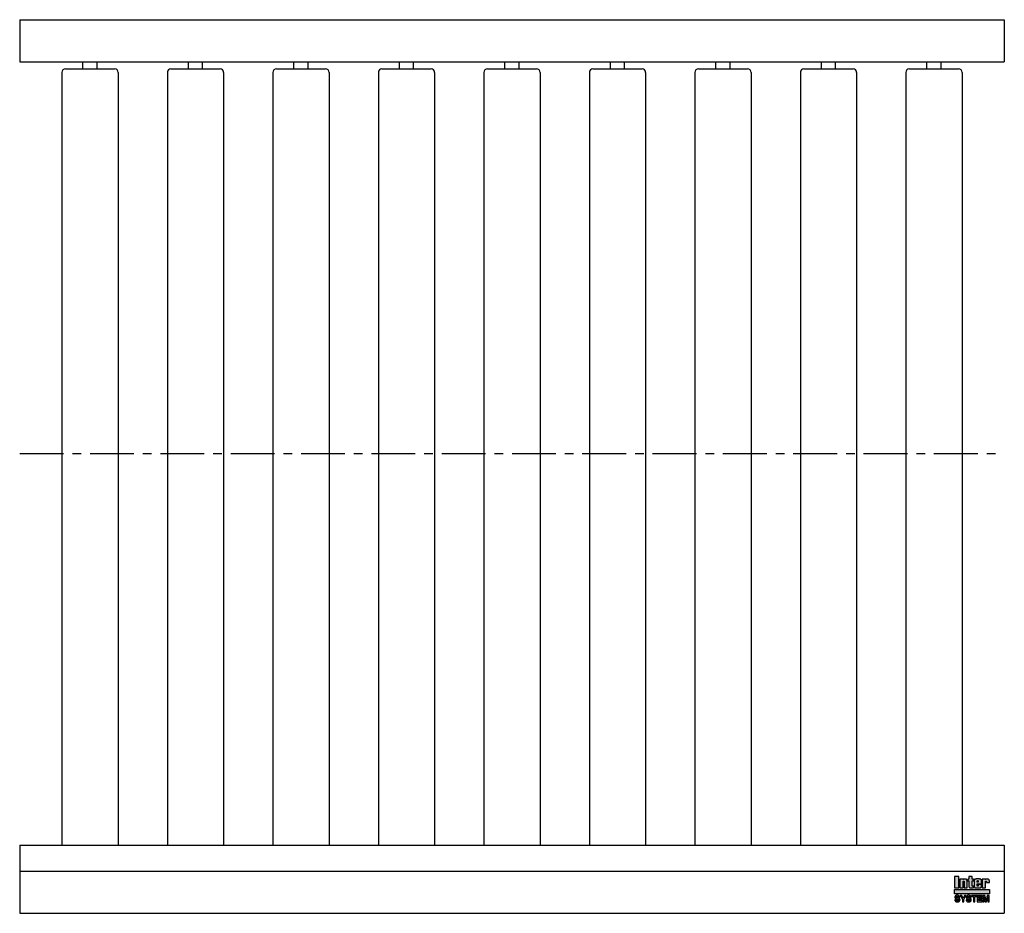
# Model space of a CAD drawing. Header units: millimetres. Extents: x 0 to 1400, y -654 to 617.
import ezdxf

# ---------------------------------------------------------------- set-up
doc = ezdxf.new("R2010")
doc.units = ezdxf.units.MM
doc.header["$LTSCALE"] = 50
doc.linetypes.add('CENTER', pattern=[2, 1.25, -0.25, 0.25, -0.25])
doc.layers.get('0').update_dxf_attribs({"linetype": 'CONTINUOUS', "lineweight": 50})
for name, color, linetype, lineweight in [('Centre Lines', 4, 'CENTER', 25), ('Frame', 1, 'CONTINUOUS', 25), ('Maxi', 31, 'CONTINUOUS', 25), ('Rollers', 7, 'CONTINUOUS', 25)]:
    doc.layers.add(name, color=color, linetype=linetype, lineweight=lineweight)

# ---------------------------------------------------------------- blocks, each defined once
blk = doc.blocks.new('A$C0E5145FE')
at = {"layer": 'Rollers'}
for p, q in [((5, 546.5), (75, 546.5)), ((30, 546.5), (30, 556.5)), ((50, 546.5), (50, 556.5)), ((0, 541.5), (0, -556.5)), ((80, 541.5), (80, -556.5))]:
    blk.add_line(p, q, dxfattribs=at)
for centre, start, end in [((5, 541.5), 90, 180), ((75, 541.5), 0, 90)]:
    blk.add_arc(centre, 5, start, end, dxfattribs=at)

msp = doc.modelspace()

# ---------------------------------------------------------------- hatches: boundary and pattern name
at = {"layer": 'Frame'}
h = msp.add_hatch(color=254, dxfattribs=at)
h.paths.add_polyline_path([(1373.3, -608.1), (1373.3, -608), (1373.4, -607.9), (1373.5, -607.8), (1373.6, -607.7), (1373.7, -607.6), (1373.9, -607.6), (1374, -607.6), (1374.2, -607.7), (1374.3, -607.8), (1374.4, -607.9), (1374.4, -608), (1374.5, -608.1), (1374.5, -608.4), (1374.5, -608.6), (1374.5, -609.8), (1378.9, -609.8), (1378.9, -608.4), (1378.9, -608), (1378.8, -607.5), (1378.8, -607.2), (1378.7, -606.8), (1378.6, -606.5), (1378.4, -606.2), (1378.3, -605.9), (1378.1, -605.7), (1377.9, -605.4), (1377.7, -605.3), (1377.4, -605.1), (1377.1, -605), (1376.8, -604.9), (1376.5, -604.8), (1376.2, -604.8), (1375.8, -604.7), (1375.6, -604.7), (1375.4, -604.8), (1375.3, -604.8), (1375.1, -604.8), (1374.9, -604.8), (1374.7, -604.9), (1374.6, -604.9), (1374.4, -604.9), (1374.3, -605), (1374.1, -605.1), (1373.9, -605.1), (1373.8, -605.2), (1373.6, -605.3), (1373.4, -605.4), (1373.3, -605.5), (1373.1, -605.6), (1373.1, -604.8), (1368.6, -604.8), (1368.6, -617.3), (1373.2, -617.3), (1373.2, -608.6), (1373.3, -608.4)])
h.paths.add_polyline_path([(1367.6, -607.6), (1367.6, -607.2), (1367.5, -606.9), (1367.5, -606.6), (1367.4, -606.3), (1367.3, -606), (1367.2, -605.8), (1367.1, -605.6), (1366.9, -605.4), (1366.7, -605.2), (1366.5, -605.1), (1366.2, -605), (1366, -604.9), (1365.7, -604.8), (1365.3, -604.8), (1364.9, -604.8), (1364.5, -604.7), (1360.1, -604.7), (1359.6, -604.8), (1359.2, -604.8), (1358.9, -604.8), (1358.6, -604.9), (1358.3, -605), (1358.1, -605.1), (1357.8, -605.2), (1357.7, -605.4), (1357.5, -605.6), (1357.4, -605.8), (1357.2, -606), (1357.2, -606.3), (1357.1, -606.6), (1357.1, -606.9), (1357, -607.2), (1357, -607.6), (1357, -614.5), (1357, -614.9), (1357.1, -615.2), (1357.1, -615.5), (1357.2, -615.8), (1357.2, -616.1), (1357.4, -616.3), (1357.5, -616.5), (1357.7, -616.7), (1357.8, -616.9), (1358.1, -617), (1358.3, -617.1), (1358.6, -617.2), (1358.9, -617.2), (1359.2, -617.3), (1359.6, -617.3), (1360.1, -617.3), (1364.5, -617.3), (1364.9, -617.3), (1365.3, -617.3), (1365.7, -617.2), (1366, -617.2), (1366.2, -617.1), (1366.5, -617), (1366.7, -616.9), (1366.9, -616.7), (1367.1, -616.5), (1367.2, -616.3), (1367.3, -616.1), (1367.4, -615.8), (1367.5, -615.5), (1367.5, -615.2), (1367.6, -614.9), (1367.6, -614.5), (1367.6, -612.4), (1362.9, -612.4), (1362.9, -614), (1362.9, -614.2), (1362.9, -614.4), (1362.8, -614.6), (1362.8, -614.7), (1362.7, -614.8), (1362.6, -614.9), (1362.4, -614.9), (1362.3, -614.9), (1362.1, -614.9), (1362, -614.9), (1361.9, -614.8), (1361.8, -614.7), (1361.7, -614.6), (1361.7, -614.4), (1361.6, -614.2), (1361.6, -614), (1361.6, -611.4), (1367.6, -611.4)])
h.paths.add_polyline_path([(1363, -609.2), (1361.6, -609.2), (1361.6, -608.2), (1361.6, -607.9), (1361.7, -607.7), (1361.7, -607.5), (1361.8, -607.4), (1361.9, -607.3), (1362, -607.2), (1362.1, -607.1), (1362.3, -607.1), (1362.4, -607.1), (1362.6, -607.2), (1362.7, -607.3), (1362.8, -607.4), (1362.9, -607.5), (1362.9, -607.7), (1363, -607.9), (1363, -608.2)], flags=16)
h.paths.add_polyline_path([(1354.1, -607.2), (1356, -607.2), (1356, -604.8), (1354.1, -604.8), (1354.1, -601.4), (1349.5, -601.4), (1349.5, -604.8), (1348.3, -604.8), (1348.3, -607.2), (1349.5, -607.2), (1349.5, -614.5), (1349.5, -614.8), (1349.5, -615.2), (1349.6, -615.5), (1349.7, -615.8), (1349.7, -616), (1349.8, -616.2), (1350, -616.5), (1350.1, -616.6), (1350.3, -616.8), (1350.5, -616.9), (1350.8, -617), (1351.1, -617.1), (1351.4, -617.2), (1351.7, -617.2), (1352.1, -617.3), (1352.5, -617.3), (1356, -617.3), (1356, -614.9), (1355.1, -614.9), (1354.9, -614.9), (1354.7, -614.9), (1354.5, -614.9), (1354.3, -614.8), (1354.2, -614.7), (1354.1, -614.6), (1354.1, -614.5), (1354.1, -614.3)])
h.paths.add_polyline_path([(1347.3, -608.4), (1347.3, -608), (1347.3, -607.5), (1347.2, -607.2), (1347.1, -606.8), (1347, -606.5), (1346.9, -606.2), (1346.7, -605.9), (1346.5, -605.7), (1346.3, -605.4), (1346, -605.3), (1345.8, -605.1), (1345.5, -605), (1345.2, -604.9), (1344.9, -604.8), (1344.5, -604.8), (1344.1, -604.7), (1343.9, -604.7), (1343.7, -604.8), (1343.6, -604.8), (1343.4, -604.8), (1343.2, -604.8), (1343, -604.9), (1342.8, -604.9), (1342.7, -604.9), (1342.5, -605), (1342.3, -605.1), (1342.2, -605.1), (1342, -605.2), (1341.8, -605.3), (1341.7, -605.4), (1341.5, -605.5), (1341.3, -605.6), (1341.3, -604.8), (1336.8, -604.8), (1336.8, -617.3), (1341.5, -617.3), (1341.5, -608.6), (1341.5, -608.4), (1341.5, -608.1), (1341.5, -608), (1341.6, -607.9), (1341.7, -607.8), (1341.8, -607.7), (1341.9, -607.6), (1342.1, -607.6), (1342.2, -607.6), (1342.4, -607.7), (1342.5, -607.8), (1342.6, -607.9), (1342.7, -608), (1342.7, -608.1), (1342.7, -608.4), (1342.7, -608.6), (1342.7, -617.3), (1347.3, -617.3)])
h.paths.add_polyline_path([(1335.5, -601.4), (1329.4, -601.4), (1329.4, -617.3), (1335.5, -617.3)])
msp.add_hatch(color=1, dxfattribs=at).paths.add_polyline_path([(1379, -625.9), (1379, -619.5), (1329, -619.5), (1329, -625.9)])
h = msp.add_hatch(color=7, dxfattribs=at)
h.paths.add_polyline_path([(1372.4, -628), (1369.6, -628), (1369.6, -637), (1371.4, -637), (1371.4, -629.5), (1371.4, -629.5), (1373, -637), (1374.9, -637), (1376.6, -629.5), (1376.6, -629.5), (1376.6, -637), (1378.4, -637), (1378.4, -628), (1375.6, -628), (1374, -635.1)])
h.paths.add_polyline_path([(1368.3, -628), (1361.6, -628), (1361.6, -637), (1368.4, -637), (1368.4, -635.4), (1363.5, -635.4), (1363.5, -633.1), (1367.9, -633.1), (1367.9, -631.5), (1363.5, -631.5), (1363.5, -629.6), (1368.3, -629.6)])
h.paths.add_polyline_path([(1360.8, -628), (1353.5, -628), (1353.5, -629.6), (1356.2, -629.6), (1356.2, -637), (1358, -637), (1358, -629.6), (1360.8, -629.6)])
h.paths.add_polyline_path([(1351.6, -628.4), (1351.3, -628.2), (1351, -628.1), (1350.6, -628), (1350.2, -627.9), (1349.8, -627.8), (1349.3, -627.8), (1348.9, -627.8), (1348.5, -627.9), (1348.2, -627.9), (1347.8, -628), (1347.5, -628.1), (1347.3, -628.2), (1347, -628.4), (1346.8, -628.6), (1346.6, -628.7), (1346.4, -628.9), (1346.2, -629.2), (1346.1, -629.4), (1346, -629.7), (1345.9, -629.9), (1345.9, -630.2), (1345.9, -630.5), (1345.9, -630.8), (1345.9, -631.2), (1346, -631.4), (1346.1, -631.7), (1346.2, -631.9), (1346.3, -632.1), (1346.5, -632.3), (1346.7, -632.5), (1346.9, -632.6), (1347.1, -632.7), (1347.4, -632.8), (1347.6, -633), (1347.9, -633), (1348.2, -633.1), (1348.5, -633.2), (1348.8, -633.3), (1348.9, -633.3), (1349, -633.3), (1349.1, -633.3), (1349.2, -633.3), (1349.3, -633.3), (1349.4, -633.4), (1349.6, -633.4), (1349.7, -633.4), (1350, -633.5), (1350.3, -633.6), (1350.6, -633.7), (1350.8, -633.8), (1351, -633.9), (1351.2, -634.1), (1351.3, -634.3), (1351.3, -634.6), (1351.3, -634.9), (1351.1, -635.2), (1350.9, -635.4), (1350.7, -635.5), (1350.3, -635.6), (1350, -635.7), (1349.7, -635.7), (1349.3, -635.7), (1349, -635.7), (1348.7, -635.6), (1348.4, -635.5), (1348.1, -635.4), (1347.9, -635.2), (1347.7, -634.9), (1347.6, -634.6), (1347.5, -634.3), (1345.7, -634.3), (1345.8, -634.7), (1345.8, -635), (1345.9, -635.3), (1346.1, -635.6), (1346.2, -635.9), (1346.4, -636.2), (1346.6, -636.4), (1346.9, -636.6), (1347.1, -636.7), (1347.4, -636.9), (1347.8, -637), (1348.1, -637.1), (1348.5, -637.2), (1348.8, -637.2), (1349.2, -637.3), (1349.7, -637.3), (1349.8, -637.3), (1350, -637.3), (1350.2, -637.2), (1350.4, -637.2), (1350.7, -637.1), (1351, -637), (1351.3, -636.9), (1351.6, -636.8), (1351.9, -636.6), (1352.2, -636.4), (1352.4, -636.2), (1352.7, -635.9), (1352.8, -635.6), (1353, -635.2), (1353.1, -634.8), (1353.1, -634.3), (1353.1, -634.1), (1353, -633.8), (1353, -633.6), (1352.9, -633.3), (1352.8, -633.2), (1352.7, -633), (1352.6, -632.8), (1352.5, -632.7), (1352.3, -632.5), (1352.1, -632.4), (1351.9, -632.3), (1351.7, -632.2), (1351.4, -632.1), (1351.1, -632), (1350.8, -631.9), (1350.5, -631.8), (1350.4, -631.8), (1350.2, -631.8), (1350.1, -631.7), (1349.9, -631.7), (1349.8, -631.7), (1349.7, -631.6), (1349.5, -631.6), (1349.4, -631.6), (1349.2, -631.5), (1349.1, -631.5), (1349, -631.5), (1348.8, -631.4), (1348.7, -631.4), (1348.6, -631.4), (1348.4, -631.3), (1348.3, -631.3), (1348.1, -631.2), (1348, -631.1), (1347.8, -631), (1347.7, -630.9), (1347.7, -630.8), (1347.6, -630.7), (1347.6, -630.5), (1347.6, -630.4), (1347.6, -630.1), (1347.8, -629.9), (1347.9, -629.7), (1348.1, -629.6), (1348.4, -629.5), (1348.6, -629.4), (1348.9, -629.4), (1349.2, -629.4), (1349.5, -629.4), (1349.8, -629.4), (1350.1, -629.5), (1350.4, -629.6), (1350.7, -629.8), (1350.8, -630), (1351, -630.3), (1351, -630.7), (1352.8, -630.7), (1352.8, -630.4), (1352.8, -630.2), (1352.7, -630), (1352.6, -629.7), (1352.5, -629.5), (1352.4, -629.2), (1352.3, -629), (1352.1, -628.8), (1351.8, -628.6)])
h.paths.add_polyline_path([(1345.3, -628), (1343.2, -628), (1341.5, -631.9), (1339.5, -628), (1337.4, -628), (1340.5, -633.6), (1340.5, -637), (1342.3, -637), (1342.3, -633.7)])
h.paths.add_polyline_path([(1335.5, -628.4), (1335.2, -628.2), (1334.9, -628.1), (1334.5, -628), (1334.1, -627.9), (1333.7, -627.8), (1333.2, -627.8), (1332.8, -627.8), (1332.4, -627.9), (1332, -627.9), (1331.7, -628), (1331.4, -628.1), (1331.1, -628.2), (1330.9, -628.4), (1330.6, -628.6), (1330.4, -628.7), (1330.3, -628.9), (1330.1, -629.2), (1330, -629.4), (1329.9, -629.7), (1329.8, -629.9), (1329.7, -630.2), (1329.7, -630.5), (1329.7, -630.8), (1329.8, -631.2), (1329.8, -631.4), (1329.9, -631.7), (1330, -631.9), (1330.2, -632.1), (1330.4, -632.3), (1330.6, -632.5), (1330.8, -632.6), (1331, -632.7), (1331.2, -632.8), (1331.5, -633), (1331.8, -633), (1332.1, -633.1), (1332.4, -633.2), (1332.7, -633.3), (1332.8, -633.3), (1332.9, -633.3), (1333, -633.3), (1333.1, -633.3), (1333.2, -633.3), (1333.3, -633.4), (1333.4, -633.4), (1333.5, -633.4), (1333.9, -633.5), (1334.2, -633.6), (1334.5, -633.7), (1334.7, -633.8), (1334.9, -633.9), (1335, -634.1), (1335.1, -634.3), (1335.1, -634.6), (1335.1, -634.9), (1335, -635.2), (1334.8, -635.4), (1334.5, -635.5), (1334.2, -635.6), (1333.9, -635.7), (1333.5, -635.7), (1333.2, -635.7), (1332.8, -635.7), (1332.5, -635.6), (1332.2, -635.5), (1332, -635.4), (1331.7, -635.2), (1331.6, -634.9), (1331.5, -634.6), (1331.4, -634.3), (1329.6, -634.3), (1329.6, -634.7), (1329.7, -635), (1329.8, -635.3), (1329.9, -635.6), (1330.1, -635.9), (1330.2, -636.2), (1330.5, -636.4), (1330.7, -636.6), (1331, -636.7), (1331.3, -636.9), (1331.6, -637), (1331.9, -637.1), (1332.3, -637.2), (1332.7, -637.2), (1333.1, -637.3), (1333.5, -637.3), (1333.7, -637.3), (1333.8, -637.3), (1334.1, -637.2), (1334.3, -637.2), (1334.6, -637.1), (1334.9, -637), (1335.2, -636.9), (1335.5, -636.8), (1335.8, -636.6), (1336.1, -636.4), (1336.3, -636.2), (1336.5, -635.9), (1336.7, -635.6), (1336.9, -635.2), (1336.9, -634.8), (1337, -634.3), (1337, -634.1), (1336.9, -633.8), (1336.9, -633.6), (1336.8, -633.3), (1336.7, -633.2), (1336.6, -633), (1336.5, -632.8), (1336.3, -632.7), (1336.2, -632.5), (1336, -632.4), (1335.8, -632.3), (1335.5, -632.2), (1335.3, -632.1), (1335, -632), (1334.7, -631.9), (1334.4, -631.8), (1334.2, -631.8), (1334.1, -631.8), (1333.9, -631.7), (1333.8, -631.7), (1333.6, -631.7), (1333.5, -631.6), (1333.4, -631.6), (1333.2, -631.6), (1333.1, -631.5), (1333, -631.5), (1332.8, -631.5), (1332.7, -631.4), (1332.6, -631.4), (1332.4, -631.4), (1332.3, -631.3), (1332.2, -631.3), (1332, -631.2), (1331.8, -631.1), (1331.7, -631), (1331.6, -630.9), (1331.5, -630.8), (1331.5, -630.7), (1331.5, -630.5), (1331.5, -630.4), (1331.5, -630.1), (1331.6, -629.9), (1331.8, -629.7), (1332, -629.6), (1332.2, -629.5), (1332.5, -629.4), (1332.8, -629.4), (1333, -629.4), (1333.4, -629.4), (1333.7, -629.4), (1334, -629.5), (1334.3, -629.6), (1334.5, -629.8), (1334.7, -630), (1334.8, -630.3), (1334.9, -630.7), (1336.7, -630.7), (1336.7, -630.4), (1336.7, -630.2), (1336.6, -630), (1336.5, -629.7), (1336.4, -629.5), (1336.3, -629.2), (1336.1, -629), (1335.9, -628.8), (1335.7, -628.6)])

# ---------------------------------------------------------------- linework, layer by layer
at = {"layer": 'Centre Lines'}
msp.add_line((0, 0), (1400, 0), dxfattribs=at)
at = {"layer": 'Frame', "color": 7, "linetype": 'Continuous'}
for p, q in [((1329.4, -601.4), (1329.4, -617.3)), ((1335.5, -601.4), (1329.4, -601.4)), ((1335.5, -617.3), (1335.5, -601.4)), ((1349.5, -601.4), (1349.5, -604.8)), ((1354.1, -601.4), (1349.5, -601.4)), ((1354.1, -604.8), (1354.1, -601.4)), ((1341.3, -604.8), (1336.8, -604.8)), ((1336.8, -604.8), (1336.8, -617.3)), ((1341.3, -605.6), (1341.3, -604.8)), ((1341.5, -605.5), (1341.3, -605.6)), ((1341.7, -605.4), (1341.5, -605.5)), ((1341.5, -608), (1341.6, -607.9)), ((1341.5, -608.1), (1341.5, -608)), ((1341.5, -608.4), (1341.5, -608.1)), ((1341.5, -608.6), (1341.5, -608.4)), ((1341.5, -617.3), (1341.5, -608.6)), ((1341.6, -607.9), (1341.7, -607.8)), ((1341.8, -605.3), (1341.7, -605.4)), ((1341.7, -607.8), (1341.8, -607.7)), ((1342, -605.2), (1341.8, -605.3)), ((1341.8, -607.7), (1341.9, -607.6)), ((1341.9, -607.6), (1342.1, -607.6)), ((1342.2, -605.1), (1342, -605.2)), ((1342.1, -607.6), (1342.2, -607.6)), ((1342.3, -605.1), (1342.2, -605.1)), ((1342.2, -607.6), (1342.4, -607.7)), ((1342.5, -605), (1342.3, -605.1)), ((1342.4, -607.7), (1342.5, -607.8)), ((1342.7, -604.9), (1342.5, -605)), ((1342.5, -607.8), (1342.6, -607.9)), ((1342.6, -607.9), (1342.7, -608)), ((1342.8, -604.9), (1342.7, -604.9)), ((1342.7, -608), (1342.7, -608.1)), ((1342.7, -608.1), (1342.7, -608.4)), ((1342.7, -608.4), (1342.7, -608.6)), ((1342.7, -608.6), (1342.7, -617.3)), ((1343, -604.9), (1342.8, -604.9)), ((1343.2, -604.8), (1343, -604.9)), ((1343.4, -604.8), (1343.2, -604.8)), ((1343.6, -604.8), (1343.4, -604.8)), ((1343.7, -604.8), (1343.6, -604.8)), ((1343.9, -604.7), (1343.7, -604.8)), ((1344.1, -604.7), (1343.9, -604.7)), ((1344.5, -604.8), (1344.1, -604.7)), ((1344.9, -604.8), (1344.5, -604.8)), ((1345.2, -604.9), (1344.9, -604.8)), ((1345.5, -605), (1345.2, -604.9)), ((1345.8, -605.1), (1345.5, -605)), ((1346, -605.3), (1345.8, -605.1)), ((1346.3, -605.4), (1346, -605.3)), ((1346.5, -605.7), (1346.3, -605.4)), ((1346.7, -605.9), (1346.5, -605.7)), ((1346.9, -606.2), (1346.7, -605.9)), ((1347, -606.5), (1346.9, -606.2)), ((1347.1, -606.8), (1347, -606.5)), ((1347.2, -607.2), (1347.1, -606.8)), ((1347.3, -607.5), (1347.2, -607.2)), ((1347.3, -608), (1347.3, -607.5)), ((1347.3, -608.4), (1347.3, -608)), ((1347.3, -617.3), (1347.3, -608.4)), ((1348.3, -604.8), (1348.3, -607.2)), ((1349.5, -604.8), (1348.3, -604.8)), ((1348.3, -607.2), (1349.5, -607.2)), ((1349.5, -607.2), (1349.5, -614.5)), ((1349.5, -614.5), (1349.5, -614.8)), ((1349.5, -614.8), (1349.5, -615.2)), ((1349.5, -615.2), (1349.6, -615.5)), ((1349.6, -615.5), (1349.7, -615.8)), ((1349.7, -615.8), (1349.7, -616)), ((1356, -604.8), (1354.1, -604.8)), ((1354.1, -607.2), (1356, -607.2)), ((1354.1, -614.3), (1354.1, -607.2)), ((1354.1, -614.5), (1354.1, -614.3)), ((1354.1, -614.6), (1354.1, -614.5)), ((1354.2, -614.7), (1354.1, -614.6)), ((1354.3, -614.8), (1354.2, -614.7)), ((1354.5, -614.9), (1354.3, -614.8)), ((1354.7, -614.9), (1354.5, -614.9)), ((1354.9, -614.9), (1354.7, -614.9)), ((1355.1, -614.9), (1354.9, -614.9)), ((1356, -614.9), (1355.1, -614.9)), ((1356, -607.2), (1356, -604.8)), ((1356, -617.3), (1356, -614.9)), ((1357.1, -606.9), (1357, -607.2)), ((1357, -607.2), (1357, -607.6)), ((1357, -607.6), (1357, -614.5)), ((1357, -614.5), (1357, -614.9)), ((1357, -614.9), (1357.1, -615.2)), ((1357.2, -606.3), (1357.1, -606.6)), ((1357.1, -606.6), (1357.1, -606.9)), ((1357.1, -615.2), (1357.1, -615.5)), ((1357.1, -615.5), (1357.2, -615.8)), ((1357.4, -605.8), (1357.2, -606)), ((1357.2, -606), (1357.2, -606.3)), ((1357.2, -615.8), (1357.2, -616.1)), ((1357.5, -605.6), (1357.4, -605.8)), ((1357.7, -605.4), (1357.5, -605.6)), ((1357.8, -605.2), (1357.7, -605.4)), ((1358.1, -605.1), (1357.8, -605.2)), ((1358.3, -605), (1358.1, -605.1)), ((1358.6, -604.9), (1358.3, -605)), ((1358.9, -604.8), (1358.6, -604.9)), ((1359.2, -604.8), (1358.9, -604.8)), ((1359.6, -604.8), (1359.2, -604.8)), ((1360.1, -604.7), (1359.6, -604.8)), ((1364.5, -604.7), (1360.1, -604.7)), ((1361.6, -607.9), (1361.7, -607.7)), ((1361.6, -608.2), (1361.6, -607.9)), ((1361.6, -609.2), (1361.6, -608.2)), ((1363, -609.2), (1361.6, -609.2)), ((1361.6, -614), (1361.6, -611.4)), ((1361.6, -611.4), (1367.6, -611.4)), ((1361.6, -614.2), (1361.6, -614)), ((1361.7, -614.4), (1361.6, -614.2)), ((1361.7, -607.5), (1361.8, -607.4)), ((1361.7, -607.7), (1361.7, -607.5)), ((1361.7, -614.6), (1361.7, -614.4)), ((1361.8, -614.7), (1361.7, -614.6)), ((1361.8, -607.4), (1361.9, -607.3)), ((1361.9, -614.8), (1361.8, -614.7)), ((1361.9, -607.3), (1362, -607.2)), ((1362, -614.9), (1361.9, -614.8)), ((1362, -607.2), (1362.1, -607.1)), ((1362.1, -614.9), (1362, -614.9)), ((1362.1, -607.1), (1362.3, -607.1)), ((1362.3, -614.9), (1362.1, -614.9)), ((1362.3, -607.1), (1362.4, -607.1)), ((1362.4, -614.9), (1362.3, -614.9)), ((1362.4, -607.1), (1362.6, -607.2)), ((1362.6, -614.9), (1362.4, -614.9)), ((1362.6, -607.2), (1362.7, -607.3)), ((1362.7, -614.8), (1362.6, -614.9)), ((1362.7, -607.3), (1362.8, -607.4)), ((1362.8, -614.7), (1362.7, -614.8)), ((1362.8, -607.4), (1362.9, -607.5)), ((1362.9, -614.4), (1362.8, -614.6)), ((1362.8, -614.6), (1362.8, -614.7)), ((1362.9, -607.5), (1362.9, -607.7)), ((1362.9, -607.7), (1363, -607.9)), ((1362.9, -612.4), (1362.9, -614)), ((1367.6, -612.4), (1362.9, -612.4)), ((1362.9, -614), (1362.9, -614.2)), ((1362.9, -614.2), (1362.9, -614.4)), ((1363, -607.9), (1363, -608.2)), ((1363, -608.2), (1363, -609.2)), ((1364.9, -604.8), (1364.5, -604.7)), ((1365.3, -604.8), (1364.9, -604.8)), ((1365.7, -604.8), (1365.3, -604.8)), ((1366, -604.9), (1365.7, -604.8)), ((1366.2, -605), (1366, -604.9)), ((1366.5, -605.1), (1366.2, -605)), ((1366.7, -605.2), (1366.5, -605.1)), ((1366.9, -605.4), (1366.7, -605.2)), ((1367.1, -605.6), (1366.9, -605.4)), ((1367.2, -605.8), (1367.1, -605.6)), ((1367.3, -606), (1367.2, -605.8)), ((1367.4, -606.3), (1367.3, -606)), ((1367.3, -616.1), (1367.4, -615.8)), ((1367.5, -606.6), (1367.4, -606.3)), ((1367.4, -615.8), (1367.5, -615.5)), ((1367.5, -606.9), (1367.5, -606.6)), ((1367.6, -607.2), (1367.5, -606.9)), ((1367.5, -615.2), (1367.6, -614.9)), ((1367.5, -615.5), (1367.5, -615.2)), ((1367.6, -607.6), (1367.6, -607.2)), ((1367.6, -611.4), (1367.6, -607.6)), ((1367.6, -614.5), (1367.6, -612.4)), ((1367.6, -614.9), (1367.6, -614.5)), ((1373.1, -604.8), (1368.6, -604.8)), ((1368.6, -604.8), (1368.6, -617.3)), ((1373.1, -605.6), (1373.1, -604.8)), ((1373.3, -605.5), (1373.1, -605.6)), ((1373.2, -608.6), (1373.3, -608.4)), ((1373.2, -617.3), (1373.2, -608.6)), ((1373.4, -605.4), (1373.3, -605.5)), ((1373.3, -608), (1373.4, -607.9)), ((1373.3, -608.1), (1373.3, -608)), ((1373.3, -608.4), (1373.3, -608.1)), ((1373.6, -605.3), (1373.4, -605.4)), ((1373.4, -607.9), (1373.5, -607.8)), ((1373.5, -607.8), (1373.6, -607.7)), ((1373.8, -605.2), (1373.6, -605.3)), ((1373.6, -607.7), (1373.7, -607.6)), ((1373.7, -607.6), (1373.9, -607.6)), ((1373.9, -605.1), (1373.8, -605.2)), ((1374.1, -605.1), (1373.9, -605.1)), ((1373.9, -607.6), (1374, -607.6)), ((1374, -607.6), (1374.2, -607.7)), ((1374.3, -605), (1374.1, -605.1)), ((1374.2, -607.7), (1374.3, -607.8)), ((1374.4, -604.9), (1374.3, -605)), ((1374.3, -607.8), (1374.4, -607.9)), ((1374.6, -604.9), (1374.4, -604.9)), ((1374.4, -607.9), (1374.4, -608)), ((1374.4, -608), (1374.5, -608.1)), ((1374.5, -608.1), (1374.5, -608.4)), ((1374.5, -608.4), (1374.5, -608.6)), ((1374.5, -608.6), (1374.5, -609.8)), ((1374.5, -609.8), (1378.9, -609.8)), ((1374.7, -604.9), (1374.6, -604.9)), ((1374.9, -604.8), (1374.7, -604.9)), ((1375.1, -604.8), (1374.9, -604.8)), ((1375.3, -604.8), (1375.1, -604.8)), ((1375.4, -604.8), (1375.3, -604.8)), ((1375.6, -604.7), (1375.4, -604.8)), ((1375.8, -604.7), (1375.6, -604.7)), ((1376.2, -604.8), (1375.8, -604.7)), ((1376.5, -604.8), (1376.2, -604.8)), ((1376.8, -604.9), (1376.5, -604.8)), ((1377.1, -605), (1376.8, -604.9)), ((1377.4, -605.1), (1377.1, -605)), ((1377.7, -605.3), (1377.4, -605.1)), ((1377.9, -605.4), (1377.7, -605.3)), ((1378.1, -605.7), (1377.9, -605.4)), ((1378.3, -605.9), (1378.1, -605.7)), ((1378.4, -606.2), (1378.3, -605.9)), ((1378.6, -606.5), (1378.4, -606.2)), ((1378.7, -606.8), (1378.6, -606.5)), ((1378.8, -607.2), (1378.7, -606.8)), ((1378.8, -607.5), (1378.8, -607.2)), ((1378.9, -608), (1378.8, -607.5)), ((1378.9, -608.4), (1378.9, -608)), ((1378.9, -609.8), (1378.9, -608.4)), ((1329.4, -617.3), (1335.5, -617.3)), ((1329.8, -629.9), (1329.7, -630.2)), ((1329.9, -629.7), (1329.8, -629.9)), ((1330, -629.4), (1329.9, -629.7)), ((1330.1, -629.2), (1330, -629.4)), ((1330.3, -628.9), (1330.1, -629.2)), ((1330.4, -628.7), (1330.3, -628.9)), ((1330.6, -628.6), (1330.4, -628.7)), ((1330.9, -628.4), (1330.6, -628.6)), ((1331.1, -628.2), (1330.9, -628.4)), ((1331.4, -628.1), (1331.1, -628.2)), ((1331.7, -628), (1331.4, -628.1)), ((1331.5, -630.1), (1331.6, -629.9)), ((1331.6, -629.9), (1331.8, -629.7)), ((1332, -627.9), (1331.7, -628)), ((1331.8, -629.7), (1332, -629.6)), ((1332.4, -627.9), (1332, -627.9)), ((1332, -629.6), (1332.2, -629.5)), ((1332.2, -629.5), (1332.5, -629.4)), ((1332.8, -627.8), (1332.4, -627.9)), ((1332.5, -629.4), (1332.8, -629.4)), ((1333.2, -627.8), (1332.8, -627.8)), ((1332.8, -629.4), (1333, -629.4)), ((1333, -629.4), (1333.4, -629.4)), ((1333.7, -627.8), (1333.2, -627.8)), ((1333.4, -629.4), (1333.7, -629.4)), ((1334.1, -627.9), (1333.7, -627.8)), ((1333.7, -629.4), (1334, -629.5)), ((1334, -629.5), (1334.3, -629.6)), ((1334.5, -628), (1334.1, -627.9)), ((1334.3, -629.6), (1334.5, -629.8)), ((1334.9, -628.1), (1334.5, -628)), ((1334.5, -629.8), (1334.7, -630)), ((1335.2, -628.2), (1334.9, -628.1)), ((1335.5, -628.4), (1335.2, -628.2)), ((1335.7, -628.6), (1335.5, -628.4)), ((1335.9, -628.8), (1335.7, -628.6)), ((1336.1, -629), (1335.9, -628.8)), ((1336.3, -629.2), (1336.1, -629)), ((1336.4, -629.5), (1336.3, -629.2)), ((1336.5, -629.7), (1336.4, -629.5)), ((1336.6, -630), (1336.5, -629.7)), ((1336.7, -630.2), (1336.6, -630)), ((1336.8, -617.3), (1341.5, -617.3)), ((1337.4, -628), (1340.5, -633.6)), ((1339.5, -628), (1337.4, -628)), ((1341.5, -631.9), (1339.5, -628)), ((1343.2, -628), (1341.5, -631.9)), ((1342.3, -633.7), (1345.3, -628)), ((1342.7, -617.3), (1347.3, -617.3)), ((1345.3, -628), (1343.2, -628)), ((1346, -629.7), (1345.9, -629.9)), ((1345.9, -629.9), (1345.9, -630.2)), ((1346.1, -629.4), (1346, -629.7)), ((1346.2, -629.2), (1346.1, -629.4)), ((1346.4, -628.9), (1346.2, -629.2)), ((1346.6, -628.7), (1346.4, -628.9)), ((1346.8, -628.6), (1346.6, -628.7)), ((1347, -628.4), (1346.8, -628.6)), ((1347.3, -628.2), (1347, -628.4)), ((1347.5, -628.1), (1347.3, -628.2)), ((1347.8, -628), (1347.5, -628.1)), ((1347.6, -630.1), (1347.8, -629.9)), ((1348.2, -627.9), (1347.8, -628)), ((1347.8, -629.9), (1347.9, -629.7)), ((1347.9, -629.7), (1348.1, -629.6)), ((1348.1, -629.6), (1348.4, -629.5)), ((1348.5, -627.9), (1348.2, -627.9)), ((1348.4, -629.5), (1348.6, -629.4)), ((1348.9, -627.8), (1348.5, -627.9)), ((1348.6, -629.4), (1348.9, -629.4)), ((1349.3, -627.8), (1348.9, -627.8)), ((1348.9, -629.4), (1349.2, -629.4)), ((1349.2, -629.4), (1349.5, -629.4)), ((1349.8, -627.8), (1349.3, -627.8)), ((1349.5, -629.4), (1349.8, -629.4)), ((1349.7, -616), (1349.8, -616.2)), ((1349.8, -616.2), (1350, -616.5)), ((1350.2, -627.9), (1349.8, -627.8)), ((1349.8, -629.4), (1350.1, -629.5)), ((1350, -616.5), (1350.1, -616.6)), ((1350.1, -616.6), (1350.3, -616.8)), ((1350.1, -629.5), (1350.4, -629.6)), ((1350.6, -628), (1350.2, -627.9)), ((1350.3, -616.8), (1350.5, -616.9)), ((1350.4, -629.6), (1350.7, -629.8)), ((1350.5, -616.9), (1350.8, -617)), ((1351, -628.1), (1350.6, -628)), ((1350.7, -629.8), (1350.8, -630)), ((1350.8, -617), (1351.1, -617.1)), ((1351.3, -628.2), (1351, -628.1)), ((1351.1, -617.1), (1351.4, -617.2)), ((1351.6, -628.4), (1351.3, -628.2)), ((1351.4, -617.2), (1351.7, -617.2)), ((1351.8, -628.6), (1351.6, -628.4)), ((1351.7, -617.2), (1352.1, -617.3)), ((1352.1, -628.8), (1351.8, -628.6)), ((1352.1, -617.3), (1352.5, -617.3)), ((1352.3, -629), (1352.1, -628.8)), ((1352.4, -629.2), (1352.3, -629)), ((1352.5, -629.5), (1352.4, -629.2)), ((1352.5, -617.3), (1356, -617.3)), ((1352.6, -629.7), (1352.5, -629.5)), ((1352.7, -630), (1352.6, -629.7)), ((1352.8, -630.2), (1352.7, -630)), ((1360.8, -628), (1353.5, -628)), ((1353.5, -628), (1353.5, -629.6)), ((1353.5, -629.6), (1356.2, -629.6)), ((1356.2, -629.6), (1356.2, -637)), ((1357.2, -616.1), (1357.4, -616.3)), ((1357.4, -616.3), (1357.5, -616.5)), ((1357.5, -616.5), (1357.7, -616.7)), ((1357.7, -616.7), (1357.8, -616.9)), ((1357.8, -616.9), (1358.1, -617)), ((1358, -629.6), (1360.8, -629.6)), ((1358, -637), (1358, -629.6)), ((1358.1, -617), (1358.3, -617.1)), ((1358.3, -617.1), (1358.6, -617.2)), ((1358.6, -617.2), (1358.9, -617.2)), ((1358.9, -617.2), (1359.2, -617.3)), ((1359.2, -617.3), (1359.6, -617.3)), ((1359.6, -617.3), (1360.1, -617.3)), ((1360.1, -617.3), (1364.5, -617.3)), ((1360.8, -629.6), (1360.8, -628)), ((1368.3, -628), (1361.6, -628)), ((1361.6, -628), (1361.6, -637)), ((1363.5, -629.6), (1368.3, -629.6)), ((1363.5, -631.5), (1363.5, -629.6)), ((1364.5, -617.3), (1364.9, -617.3)), ((1364.9, -617.3), (1365.3, -617.3)), ((1365.3, -617.3), (1365.7, -617.2)), ((1365.7, -617.2), (1366, -617.2)), ((1366, -617.2), (1366.2, -617.1)), ((1366.2, -617.1), (1366.5, -617)), ((1366.5, -617), (1366.7, -616.9)), ((1366.7, -616.9), (1366.9, -616.7)), ((1366.9, -616.7), (1367.1, -616.5)), ((1367.1, -616.5), (1367.2, -616.3)), ((1367.2, -616.3), (1367.3, -616.1)), ((1368.3, -629.6), (1368.3, -628)), ((1368.6, -617.3), (1373.2, -617.3)), ((1372.4, -628), (1369.6, -628)), ((1369.6, -628), (1369.6, -637)), ((1371.4, -629.5), (1371.4, -629.5)), ((1371.4, -629.5), (1373, -637)), ((1371.4, -637), (1371.4, -629.5)), ((1374, -635.1), (1372.4, -628)), ((1375.6, -628), (1374, -635.1)), ((1374.9, -637), (1376.6, -629.5)), ((1378.4, -628), (1375.6, -628)), ((1376.6, -629.5), (1376.6, -629.5)), ((1376.6, -629.5), (1376.6, -637)), ((1378.4, -637), (1378.4, -628)), ((1331.4, -634.3), (1329.6, -634.3)), ((1329.6, -634.3), (1329.6, -634.7)), ((1329.6, -634.7), (1329.7, -635)), ((1329.7, -630.2), (1329.7, -630.5)), ((1329.7, -630.5), (1329.7, -630.8)), ((1329.7, -630.8), (1329.8, -631.2)), ((1329.7, -635), (1329.8, -635.3)), ((1329.8, -631.2), (1329.8, -631.4)), ((1329.8, -631.4), (1329.9, -631.7)), ((1329.8, -635.3), (1329.9, -635.6)), ((1329.9, -631.7), (1330, -631.9)), ((1329.9, -635.6), (1330.1, -635.9)), ((1330, -631.9), (1330.2, -632.1)), ((1330.1, -635.9), (1330.2, -636.2)), ((1330.2, -632.1), (1330.4, -632.3)), ((1330.2, -636.2), (1330.5, -636.4)), ((1330.4, -632.3), (1330.6, -632.5)), ((1330.5, -636.4), (1330.7, -636.6)), ((1330.6, -632.5), (1330.8, -632.6)), ((1330.7, -636.6), (1331, -636.7)), ((1330.8, -632.6), (1331, -632.7)), ((1331, -632.7), (1331.2, -632.8)), ((1331, -636.7), (1331.3, -636.9)), ((1331.2, -632.8), (1331.5, -633)), ((1331.3, -636.9), (1331.6, -637)), ((1331.5, -634.6), (1331.4, -634.3)), ((1331.5, -630.4), (1331.5, -630.1)), ((1331.5, -630.5), (1331.5, -630.4)), ((1331.5, -630.7), (1331.5, -630.5)), ((1331.5, -630.8), (1331.5, -630.7)), ((1331.6, -630.9), (1331.5, -630.8)), ((1331.5, -633), (1331.8, -633)), ((1331.6, -634.9), (1331.5, -634.6)), ((1331.7, -631), (1331.6, -630.9)), ((1331.7, -635.2), (1331.6, -634.9)), ((1331.6, -637), (1331.9, -637.1)), ((1331.8, -631.1), (1331.7, -631)), ((1332, -635.4), (1331.7, -635.2)), ((1332, -631.2), (1331.8, -631.1)), ((1331.8, -633), (1332.1, -633.1)), ((1331.9, -637.1), (1332.3, -637.2)), ((1332.2, -631.3), (1332, -631.2)), ((1332.2, -635.5), (1332, -635.4)), ((1332.1, -633.1), (1332.4, -633.2)), ((1332.3, -631.3), (1332.2, -631.3)), ((1332.5, -635.6), (1332.2, -635.5)), ((1332.4, -631.4), (1332.3, -631.3)), ((1332.3, -637.2), (1332.7, -637.2)), ((1332.6, -631.4), (1332.4, -631.4)), ((1332.4, -633.2), (1332.7, -633.3)), ((1332.8, -635.7), (1332.5, -635.6)), ((1332.7, -631.4), (1332.6, -631.4)), ((1332.8, -631.5), (1332.7, -631.4)), ((1332.7, -633.3), (1332.8, -633.3)), ((1332.7, -637.2), (1333.1, -637.3)), ((1333, -631.5), (1332.8, -631.5)), ((1332.8, -633.3), (1332.9, -633.3)), ((1333.2, -635.7), (1332.8, -635.7)), ((1332.9, -633.3), (1333, -633.3)), ((1333.1, -631.5), (1333, -631.5)), ((1333, -633.3), (1333.1, -633.3)), ((1333.2, -631.6), (1333.1, -631.5)), ((1333.1, -633.3), (1333.2, -633.3)), ((1333.1, -637.3), (1333.5, -637.3)), ((1333.4, -631.6), (1333.2, -631.6)), ((1333.2, -633.3), (1333.3, -633.4)), ((1333.5, -635.7), (1333.2, -635.7)), ((1333.3, -633.4), (1333.4, -633.4)), ((1333.5, -631.6), (1333.4, -631.6)), ((1333.4, -633.4), (1333.5, -633.4)), ((1333.6, -631.7), (1333.5, -631.6)), ((1333.5, -633.4), (1333.9, -633.5)), ((1333.9, -635.7), (1333.5, -635.7)), ((1333.5, -637.3), (1333.7, -637.3)), ((1333.8, -631.7), (1333.6, -631.7)), ((1333.7, -637.3), (1333.8, -637.3)), ((1333.9, -631.7), (1333.8, -631.7)), ((1333.8, -637.3), (1334.1, -637.2)), ((1334.1, -631.8), (1333.9, -631.7)), ((1333.9, -633.5), (1334.2, -633.6)), ((1334.2, -635.6), (1333.9, -635.7)), ((1334.2, -631.8), (1334.1, -631.8)), ((1334.1, -637.2), (1334.3, -637.2)), ((1334.4, -631.8), (1334.2, -631.8)), ((1334.2, -633.6), (1334.5, -633.7)), ((1334.5, -635.5), (1334.2, -635.6)), ((1334.3, -637.2), (1334.6, -637.1)), ((1334.7, -631.9), (1334.4, -631.8)), ((1334.5, -633.7), (1334.7, -633.8)), ((1334.8, -635.4), (1334.5, -635.5)), ((1334.6, -637.1), (1334.9, -637)), ((1334.7, -630), (1334.8, -630.3)), ((1335, -632), (1334.7, -631.9)), ((1334.7, -633.8), (1334.9, -633.9)), ((1334.8, -630.3), (1334.9, -630.7)), ((1335, -635.2), (1334.8, -635.4)), ((1334.9, -630.7), (1336.7, -630.7)), ((1334.9, -633.9), (1335, -634.1)), ((1334.9, -637), (1335.2, -636.9)), ((1335.3, -632.1), (1335, -632)), ((1335, -634.1), (1335.1, -634.3)), ((1335.1, -634.9), (1335, -635.2)), ((1335.1, -634.3), (1335.1, -634.6)), ((1335.1, -634.6), (1335.1, -634.9)), ((1335.2, -636.9), (1335.5, -636.8)), ((1335.5, -632.2), (1335.3, -632.1)), ((1335.8, -632.3), (1335.5, -632.2)), ((1335.5, -636.8), (1335.8, -636.6)), ((1336, -632.4), (1335.8, -632.3)), ((1335.8, -636.6), (1336.1, -636.4)), ((1336.2, -632.5), (1336, -632.4)), ((1336.1, -636.4), (1336.3, -636.2)), ((1336.3, -632.7), (1336.2, -632.5)), ((1336.5, -632.8), (1336.3, -632.7)), ((1336.3, -636.2), (1336.5, -635.9)), ((1336.6, -633), (1336.5, -632.8)), ((1336.5, -635.9), (1336.7, -635.6)), ((1336.7, -633.2), (1336.6, -633)), ((1336.7, -630.4), (1336.7, -630.2)), ((1336.7, -630.7), (1336.7, -630.4)), ((1336.8, -633.3), (1336.7, -633.2)), ((1336.7, -635.6), (1336.9, -635.2)), ((1336.9, -633.6), (1336.8, -633.3)), ((1336.9, -633.8), (1336.9, -633.6)), ((1337, -634.1), (1336.9, -633.8)), ((1336.9, -634.8), (1337, -634.3)), ((1336.9, -635.2), (1336.9, -634.8)), ((1337, -634.3), (1337, -634.1)), ((1340.5, -633.6), (1340.5, -637)), ((1340.5, -637), (1342.3, -637)), ((1342.3, -637), (1342.3, -633.7)), ((1347.5, -634.3), (1345.7, -634.3)), ((1345.7, -634.3), (1345.8, -634.7)), ((1345.8, -634.7), (1345.8, -635)), ((1345.8, -635), (1345.9, -635.3)), ((1345.9, -630.2), (1345.9, -630.5)), ((1345.9, -630.5), (1345.9, -630.8)), ((1345.9, -630.8), (1345.9, -631.2)), ((1345.9, -631.2), (1346, -631.4)), ((1345.9, -635.3), (1346.1, -635.6)), ((1346, -631.4), (1346.1, -631.7)), ((1346.1, -631.7), (1346.2, -631.9)), ((1346.1, -635.6), (1346.2, -635.9)), ((1346.2, -631.9), (1346.3, -632.1)), ((1346.2, -635.9), (1346.4, -636.2)), ((1346.3, -632.1), (1346.5, -632.3)), ((1346.4, -636.2), (1346.6, -636.4)), ((1346.5, -632.3), (1346.7, -632.5)), ((1346.6, -636.4), (1346.9, -636.6)), ((1346.7, -632.5), (1346.9, -632.6)), ((1346.9, -632.6), (1347.1, -632.7)), ((1346.9, -636.6), (1347.1, -636.7)), ((1347.1, -632.7), (1347.4, -632.8)), ((1347.1, -636.7), (1347.4, -636.9)), ((1347.4, -632.8), (1347.6, -633)), ((1347.4, -636.9), (1347.8, -637)), ((1347.6, -634.6), (1347.5, -634.3)), ((1347.6, -630.4), (1347.6, -630.1)), ((1347.6, -630.5), (1347.6, -630.4)), ((1347.6, -630.7), (1347.6, -630.5)), ((1347.7, -630.8), (1347.6, -630.7)), ((1347.6, -633), (1347.9, -633)), ((1347.7, -634.9), (1347.6, -634.6)), ((1347.7, -630.9), (1347.7, -630.8)), ((1347.8, -631), (1347.7, -630.9)), ((1347.9, -635.2), (1347.7, -634.9)), ((1348, -631.1), (1347.8, -631)), ((1347.8, -637), (1348.1, -637.1)), ((1347.9, -633), (1348.2, -633.1)), ((1348.1, -635.4), (1347.9, -635.2)), ((1348.1, -631.2), (1348, -631.1)), ((1348.3, -631.3), (1348.1, -631.2)), ((1348.4, -635.5), (1348.1, -635.4)), ((1348.1, -637.1), (1348.5, -637.2)), ((1348.2, -633.1), (1348.5, -633.2)), ((1348.4, -631.3), (1348.3, -631.3)), ((1348.6, -631.4), (1348.4, -631.3)), ((1348.7, -635.6), (1348.4, -635.5)), ((1348.5, -633.2), (1348.8, -633.3)), ((1348.5, -637.2), (1348.8, -637.2)), ((1348.7, -631.4), (1348.6, -631.4)), ((1348.8, -631.4), (1348.7, -631.4)), ((1349, -635.7), (1348.7, -635.6)), ((1349, -631.5), (1348.8, -631.4)), ((1348.8, -633.3), (1348.9, -633.3)), ((1348.8, -637.2), (1349.2, -637.3)), ((1348.9, -633.3), (1349, -633.3)), ((1349.1, -631.5), (1349, -631.5)), ((1349, -633.3), (1349.1, -633.3)), ((1349.3, -635.7), (1349, -635.7)), ((1349.2, -631.5), (1349.1, -631.5)), ((1349.1, -633.3), (1349.2, -633.3)), ((1349.4, -631.6), (1349.2, -631.5)), ((1349.2, -633.3), (1349.3, -633.3)), ((1349.2, -637.3), (1349.7, -637.3)), ((1349.3, -633.3), (1349.4, -633.4)), ((1349.7, -635.7), (1349.3, -635.7)), ((1349.5, -631.6), (1349.4, -631.6)), ((1349.4, -633.4), (1349.6, -633.4)), ((1349.7, -631.6), (1349.5, -631.6)), ((1349.6, -633.4), (1349.7, -633.4)), ((1349.8, -631.7), (1349.7, -631.6)), ((1349.7, -633.4), (1350, -633.5)), ((1350, -635.7), (1349.7, -635.7)), ((1349.7, -637.3), (1349.8, -637.3)), ((1349.9, -631.7), (1349.8, -631.7)), ((1349.8, -637.3), (1350, -637.3)), ((1350.1, -631.7), (1349.9, -631.7)), ((1350, -633.5), (1350.3, -633.6)), ((1350.3, -635.6), (1350, -635.7)), ((1350, -637.3), (1350.2, -637.2)), ((1350.2, -631.8), (1350.1, -631.7)), ((1350.4, -631.8), (1350.2, -631.8)), ((1350.2, -637.2), (1350.4, -637.2)), ((1350.3, -633.6), (1350.6, -633.7)), ((1350.7, -635.5), (1350.3, -635.6)), ((1350.5, -631.8), (1350.4, -631.8)), ((1350.4, -637.2), (1350.7, -637.1)), ((1350.8, -631.9), (1350.5, -631.8)), ((1350.6, -633.7), (1350.8, -633.8)), ((1350.9, -635.4), (1350.7, -635.5)), ((1350.7, -637.1), (1351, -637)), ((1350.8, -630), (1351, -630.3)), ((1351.1, -632), (1350.8, -631.9)), ((1350.8, -633.8), (1351, -633.9)), ((1351.1, -635.2), (1350.9, -635.4)), ((1351, -630.3), (1351, -630.7)), ((1351, -630.7), (1352.8, -630.7)), ((1351, -633.9), (1351.2, -634.1)), ((1351, -637), (1351.3, -636.9)), ((1351.4, -632.1), (1351.1, -632)), ((1351.3, -634.9), (1351.1, -635.2)), ((1351.2, -634.1), (1351.3, -634.3)), ((1351.3, -634.3), (1351.3, -634.6)), ((1351.3, -634.6), (1351.3, -634.9)), ((1351.3, -636.9), (1351.6, -636.8)), ((1351.7, -632.2), (1351.4, -632.1)), ((1351.6, -636.8), (1351.9, -636.6)), ((1351.9, -632.3), (1351.7, -632.2)), ((1352.1, -632.4), (1351.9, -632.3)), ((1351.9, -636.6), (1352.2, -636.4)), ((1352.3, -632.5), (1352.1, -632.4)), ((1352.2, -636.4), (1352.4, -636.2)), ((1352.5, -632.7), (1352.3, -632.5)), ((1352.4, -636.2), (1352.7, -635.9)), ((1352.6, -632.8), (1352.5, -632.7)), ((1352.7, -633), (1352.6, -632.8)), ((1352.8, -633.2), (1352.7, -633)), ((1352.7, -635.9), (1352.8, -635.6)), ((1352.8, -630.4), (1352.8, -630.2)), ((1352.8, -630.7), (1352.8, -630.4)), ((1352.9, -633.3), (1352.8, -633.2)), ((1352.8, -635.6), (1353, -635.2)), ((1353, -633.6), (1352.9, -633.3)), ((1353, -633.8), (1353, -633.6)), ((1353.1, -634.1), (1353, -633.8)), ((1353, -635.2), (1353.1, -634.8)), ((1353.1, -634.3), (1353.1, -634.1)), ((1353.1, -634.8), (1353.1, -634.3)), ((1356.2, -637), (1358, -637)), ((1361.6, -637), (1368.4, -637)), ((1367.9, -631.5), (1363.5, -631.5)), ((1363.5, -633.1), (1367.9, -633.1)), ((1363.5, -635.4), (1363.5, -633.1)), ((1368.4, -635.4), (1363.5, -635.4)), ((1367.9, -633.1), (1367.9, -631.5)), ((1368.4, -637), (1368.4, -635.4)), ((1369.6, -637), (1371.4, -637)), ((1373, -637), (1374.9, -637)), ((1374, -635.1), (1374, -635.1)), ((1376.6, -637), (1378.4, -637))]:
    msp.add_line(p, q, dxfattribs=at)
at = {"layer": 'Frame', "color": 1, "linetype": 'Continuous'}
for p, q in [((1329, -625.9), (1329, -619.5)), ((1329, -619.5), (1379, -619.5)), ((1379, -625.9), (1329, -625.9)), ((1379, -619.5), (1379, -625.9))]:
    msp.add_line(p, q, dxfattribs=at)
at = {"layer": 'Maxi'}
for p, q in [((0, 616.5), (1400, 616.5)), ((0, 616.5), (0, 556.5)), ((1400, 616.5), (1400, 556.5)), ((0, 556.5), (1400, 556.5)), ((0, -556.5), (1400, -556.5)), ((0, -556.5), (0, -653.5)), ((1400, -556.5), (1400, -653.5)), ((0, -593.5), (1400, -593.5)), ((0, -653.5), (1400, -653.5))]:
    msp.add_line(p, q, dxfattribs=at)

# ---------------------------------------------------------------- block references
for p in [(60, 0), (210, 0), (360, 0), (510, 0), (660, 0), (810, 0), (960, 0), (1110, 0), (1260, 0)]:
    msp.add_blockref('A$C0E5145FE', p)

doc.saveas('drawing.dxf')
